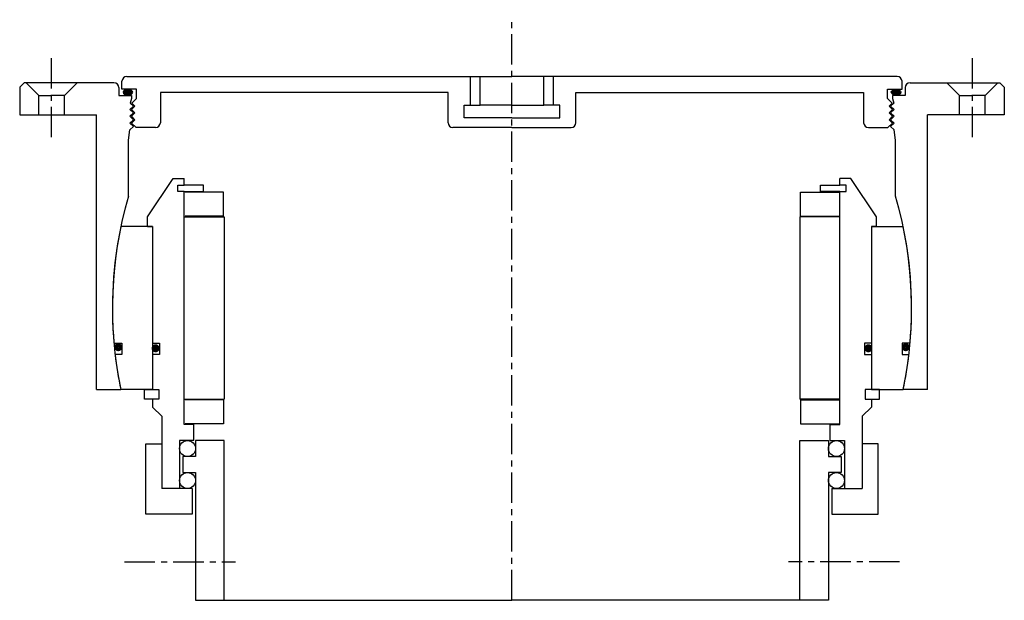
# Model space of a CAD drawing. Header units: millimetres. Extents: x -154 to 154, y -5 to 177.
import ezdxf

# ---------------------------------------------------------------- set-up
doc = ezdxf.new("R2010")
doc.units = ezdxf.units.MM
doc.header["$LTSCALE"] = 0.3
doc.header["$MEASUREMENT"] = 0
doc.linetypes.add('CENTER', pattern=[50.8, 31.75, -6.35, 6.35, -6.35])
doc.layers.get('0').update_dxf_attribs({"linetype": 'CONTINUOUS'})
doc.layers.add('Center', color=1, linetype='CENTER')

# ---------------------------------------------------------------- blocks, each defined once
blk = doc.blocks.new('4S180Z-outerhouse')
h = blk.add_hatch(color=256)
edge = h.paths.add_edge_path()
edge.add_ellipse((-120.16, 67.54), major_axis=(1.5, 0), ratio=0.647319, start_angle=-259.6975, end_angle=79.6975)
edge.add_line((-119.89, 68.5), (-120.43, 68.5))
h = blk.add_hatch(color=256)
edge = h.paths.add_edge_path()
edge.add_ellipse((120.16, 67.54), major_axis=(-1.5, 0), ratio=0.647319, start_angle=280.3025, end_angle=619.6975, ccw=False)
edge.add_line((119.89, 68.5), (120.43, 68.5))
for p, q in [((-122, 68.5), (-122, 71)), ((-120.5, 72.5), (0, 72.5)), ((-13, 63.5), (-13, 72.5)), ((-10, 63.5), (-10, 72.5)), ((120.5, 72.5), (0, 72.5)), ((10, 63.5), (10, 72.5)), ((13, 63.5), (13, 72.5)), ((122, 68.5), (122, 71)), ((-152.6, 70.5), (-154, 69.1)), ((-154, 69.1), (-154, 60.5)), ((-124.5, 70.5), (-152.6, 70.5)), ((-152, 70.5), (-148, 66.5)), ((-136, 70.5), (-140, 66.5)), ((-123, 69), (-123, 66.5)), ((-117.5, 68.5), (-122, 68.5)), ((-117.5, 65.6), (-117.5, 68.5)), ((117.5, 65.6), (117.5, 68.5)), ((117.5, 68.5), (122, 68.5)), ((123, 69), (123, 66.5)), ((124.5, 70.5), (152.6, 70.5)), ((136, 70.5), (140, 66.5)), ((152, 70.5), (148, 66.5)), ((152.6, 70.5), (154, 69.1)), ((154, 69.1), (154, 60.5)), ((-148, 60.5), (-148, 66.5)), ((-148, 66.5), (-144, 66.5)), ((-140, 66.5), (-144, 66.5)), ((-140, 60.5), (-140, 66.5)), ((-123, 66.5), (-119, 66.5)), ((-119, 65.6), (-119.42, 64.18)), ((-119, 66.5), (-119, 65.6)), ((-117.5, 65.6), (-118.92, 64.18)), ((-20, 67.5), (-110, 67.5)), ((-110, 67.5), (-110, 58)), ((-20, 58), (-20, 67.5)), ((20, 67.5), (110, 67.5)), ((20, 58), (20, 67.5)), ((110, 67.5), (110, 58)), ((117.5, 65.6), (118.92, 64.18)), ((119, 66.5), (119, 65.6)), ((123, 66.5), (119, 66.5)), ((119, 65.6), (119.42, 64.18)), ((140, 60.5), (140, 66.5)), ((140, 66.5), (144, 66.5)), ((148, 66.5), (144, 66.5)), ((148, 60.5), (148, 66.5)), ((-119.5, 62.14), (-118.44, 63.2)), ((-118.44, 61.08), (-119.5, 62.14)), ((-118.44, 63.2), (-119.42, 64.18)), ((-119, 62.14), (-117.94, 63.2)), ((-117.94, 61.08), (-119, 62.14)), ((-117.94, 63.2), (-118.92, 64.18)), ((-15, 63.5), (-10, 63.5)), ((-15, 59.5), (-15, 63.5)), ((0, 63.5), (-10, 63.5)), ((0, 63.5), (10, 63.5)), ((15, 63.5), (10, 63.5)), ((15, 59.5), (15, 63.5)), ((117.94, 63.2), (118.92, 64.18)), ((119, 62.14), (117.94, 63.2)), ((117.94, 61.08), (119, 62.14)), ((118.44, 63.2), (119.42, 64.18)), ((119.5, 62.14), (118.44, 63.2)), ((118.44, 61.08), (119.5, 62.14)), ((-154, 60.5), (-130, 60.5)), ((-130, -25.5), (-130, 60.5)), ((-119.5, 60.02), (-118.44, 61.08)), ((-118.44, 58.96), (-119.5, 60.02)), ((-119.5, 57.9), (-118.44, 58.96)), ((-119, 60.02), (-117.94, 61.08)), ((-117.94, 58.96), (-119, 60.02)), ((-119, 57.9), (-117.94, 58.96)), ((0, 59.5), (-15, 59.5)), ((0, 59.5), (15, 59.5)), ((119, 60.02), (117.94, 61.08)), ((117.94, 58.96), (119, 60.02)), ((119, 57.9), (117.94, 58.96)), ((119.5, 60.02), (118.44, 61.08)), ((118.44, 58.96), (119.5, 60.02)), ((119.5, 57.9), (118.44, 58.96)), ((130, -25.5), (130, 60.5)), ((154, 60.5), (130, 60.5)), ((-120, 52.59), (-119.5, 55.78)), ((-118.44, 56.84), (-119.5, 57.9)), ((-119.5, 55.78), (-118.44, 56.84)), ((-117.6, 56.5), (-119, 57.9)), ((-111.5, 56.5), (-117.6, 56.5)), ((0, 56.5), (-18.5, 56.5)), ((0, 56.5), (18.5, 56.5)), ((111.5, 56.5), (117.6, 56.5)), ((117.6, 56.5), (119, 57.9)), ((118.44, 56.84), (119.5, 57.9)), ((119.5, 55.78), (118.44, 56.84)), ((120, 52.59), (119.5, 55.78)), ((-120, 35), (-120, 52.59)), ((120, 35), (120, 52.59)), ((-130, -25.5), (-122.37, -25.5)), ((130, -25.5), (122.37, -25.5))]:
    blk.add_line(p, q)
for centre, radius, start, end in [((-120.5, 71), 1.5, 90, 180), ((120.5, 71), 1.5, 0, 90), ((-124.5, 69), 1.5, 0, 90), ((124.5, 69), 1.5, 90, 180), ((-111.5, 58), 1.5, 270, 0), ((-18.5, 58), 1.5, 180, 270), ((18.5, 58), 1.5, 270, 0), ((111.5, 58), 1.5, 180, 270), ((0, 0), 125, 163.7398, 191.771), ((0, 0), 125, 348.229, 16.2602)]:
    blk.add_arc(centre, radius, start, end)
at = {"extrusion": (0, 0, -1)}
blk.add_ellipse((-120.16, 67.54), major_axis=(1.5, 0), ratio=0.647319, dxfattribs=at)
blk.add_ellipse((120.16, 67.54), major_axis=(-1.5, 0), ratio=0.647319)
at = {"layer": 'Center'}
for p, q in [((0, 0), (0, 90.26)), ((-144, 53.44), (-144, 80.08)), ((144, 53.44), (144, 80.08))]:
    blk.add_line(p, q, dxfattribs=at)
blk = doc.blocks.new('4s180-bearing')
for p, q in [((-114, 28.5), (-106, 40.5)), ((-106, 40.5), (-102.5, 40.5)), ((-102.5, 38.5), (-102.5, 40.5)), ((102.5, 38.5), (102.5, 40.5)), ((106, 40.5), (102.5, 40.5)), ((114, 28.5), (106, 40.5)), ((-104.5, 38.5), (-102.5, 38.5)), ((-104.5, 36.5), (-104.5, 38.5)), ((-96.5, 38.5), (-102.5, 38.5)), ((-96.5, 36.5), (-96.5, 38.5)), ((96.5, 38.5), (102.5, 38.5)), ((96.5, 36.5), (96.5, 38.5)), ((104.5, 38.5), (102.5, 38.5)), ((104.5, 36.5), (104.5, 38.5)), ((-102.5, 36.5), (-104.5, 36.5)), ((-102.5, -36.5), (-102.5, 36.5)), ((-102.5, 36.5), (-96.5, 36.5)), ((-90.25, 36.25), (-102.25, 36.25)), ((-90.25, 28.75), (-90.25, 36.25)), ((90.25, 36.25), (102.25, 36.25)), ((90.25, 28.75), (90.25, 36.25)), ((102.5, 36.5), (96.5, 36.5)), ((102.5, -36.5), (102.5, 36.5)), ((102.5, 36.5), (104.5, 36.5)), ((-114, 25.5), (-114, 28.5)), ((-102.5, 28.5), (-90, 28.5)), ((-90.25, 28.75), (-102.25, 28.75)), ((-90, 28.5), (-90, -28.5)), ((102.5, 28.5), (90, 28.5)), ((90, 28.5), (90, -28.5)), ((90.25, 28.75), (102.25, 28.75)), ((114, 25.5), (114, 28.5)), ((-112.5, 25.5), (-122.37, 25.5)), ((-114, 25.5), (-112.5, 25.5)), ((-112.5, 25.5), (-112.5, -25.5)), ((-112.5, 25.5), (-112.5, -11)), ((112.5, 25.5), (112.5, -11)), ((112.5, 25.5), (112.5, -25.5)), ((114, 25.5), (112.5, 25.5)), ((112.5, 25.5), (122.37, 25.5)), ((-124.52, -11), (-122.1, -11)), ((-122.1, -11), (-122.1, -14.5)), ((-112.5, -11), (-110.3, -11)), ((-110.3, -11), (-110.3, -14.5)), ((110.3, -11), (110.3, -14.5)), ((112.5, -11), (110.3, -11)), ((122.1, -11), (122.1, -14.5)), ((124.52, -11), (122.1, -11)), ((-122.1, -14.5), (-124.16, -14.5)), ((-112.5, -14.5), (-112.5, -25.5)), ((-110.3, -14.5), (-112.5, -14.5)), ((110.3, -14.5), (112.5, -14.5)), ((112.5, -14.5), (112.5, -25.5)), ((122.1, -14.5), (124.16, -14.5)), ((-112.5, -25.5), (-122.37, -25.5)), ((-115, -25.5), (-112.5, -25.5)), ((-115, -28.5), (-115, -25.5)), ((-112.5, -25.5), (-110.5, -25.5)), ((-110.5, -25.5), (-110.5, -28.5)), ((112.5, -25.5), (110.5, -25.5)), ((110.5, -25.5), (110.5, -28.5)), ((115, -25.5), (112.5, -25.5)), ((112.5, -25.5), (122.37, -25.5)), ((115, -28.5), (115, -25.5)), ((-112.5, -28.5), (-115, -28.5)), ((-112.5, -28.5), (-112.5, -31)), ((-110.5, -28.5), (-112.5, -28.5)), ((-102.5, -28.5), (-90, -28.5)), ((-90.25, -28.75), (-102.25, -28.75)), ((-90.25, -28.75), (-90.25, -36.25)), ((102.5, -28.5), (90, -28.5)), ((90.25, -28.75), (90.25, -36.25)), ((90.25, -28.75), (102.25, -28.75)), ((110.5, -28.5), (112.5, -28.5)), ((112.5, -28.5), (115, -28.5)), ((112.5, -28.5), (112.5, -31)), ((-109.5, -33.83), (-112.5, -31)), ((-109.5, -33.83), (-109.5, -56.5)), ((109.5, -33.83), (112.5, -31)), ((109.5, -33.83), (109.5, -56.5)), ((-99.5, -36.5), (-102.5, -36.5)), ((-90.25, -36.25), (-102.25, -36.25)), ((-99.5, -41.5), (-99.5, -36.5)), ((90.25, -36.25), (102.25, -36.25)), ((99.5, -36.5), (102.5, -36.5)), ((99.5, -41.5), (99.5, -36.5)), ((-114.5, -64.5), (-114.5, -42.5)), ((-114.5, -42.5), (-109.5, -42.5)), ((-109.5, -42.5), (-109.5, -51.67)), ((-104, -41.5), (-104, -56.5)), ((-99.5, -41.5), (-104, -41.5)), ((-90, -41.5), (-99, -41.5)), ((-99, -41.5), (-99, -46.5)), ((-90, -91.5), (-90, -41.5)), ((90, -41.5), (99, -41.5)), ((90, -91.5), (90, -41.5)), ((99, -41.5), (99, -46.5)), ((99.5, -41.5), (104, -41.5)), ((104, -41.5), (104, -56.5)), ((114.5, -42.5), (109.5, -42.5)), ((109.5, -42.5), (109.5, -51.67)), ((114.5, -64.5), (114.5, -42.5)), ((-99, -46.5), (-103, -46.5)), ((-103, -46.5), (-103, -51.5)), ((99, -46.5), (103, -46.5)), ((103, -46.5), (103, -51.5)), ((-103, -51.5), (-99, -51.5)), ((-99, -51.5), (-99, -91.5)), ((99, -51.5), (99, -91.5)), ((103, -51.5), (99, -51.5)), ((-100, -56.5), (-109.5, -56.5)), ((-100, -56.5), (-100, -64.5)), ((100, -56.5), (100, -64.5)), ((100, -56.5), (109.5, -56.5)), ((-100, -64.5), (-114.5, -64.5)), ((100, -64.5), (114.5, -64.5)), ((-99, -91.5), (-90, -91.5)), ((-90, -91.5), (0, -91.5)), ((90, -91.5), (0, -91.5)), ((99, -91.5), (90, -91.5))]:
    blk.add_line(p, q)
at = {"const_width": 1.2}
for points in [[(-123.83, -12.27, 1), (-122.53, -12.27, 1)], [(-112.13, -12.6, 1), (-110.83, -12.6, 1)], [(112.13, -12.6, -1), (110.83, -12.6, -1)], [(123.83, -12.27, -1), (122.53, -12.27, -1)]]:
    blk.add_lwpolyline(points, format="xyb", close=True, dxfattribs=at)
for centre in [(-101.5, -44), (101.5, -44), (-101.5, -54), (101.5, -54)]:
    blk.add_circle(centre, 2.5)
for start, end in [(168.229, 185.0486), (354.9514, 11.771), (186.6613, 191.771), (348.229, 353.3387)]:
    blk.add_arc((0, 0), 125, start, end)
at = {"layer": 'Center'}
for p, q in [((0, -91.5), (0, 0)), ((-121.21, -79.5), (-86.47, -79.5)), ((121.21, -79.5), (86.47, -79.5))]:
    blk.add_line(p, q, dxfattribs=at)

msp = doc.modelspace()

# ---------------------------------------------------------------- block references
for name in ['4S180Z-outerhouse', '4s180-bearing']:
    msp.add_blockref(name, (0, 86.5))

doc.saveas('drawing.dxf')
